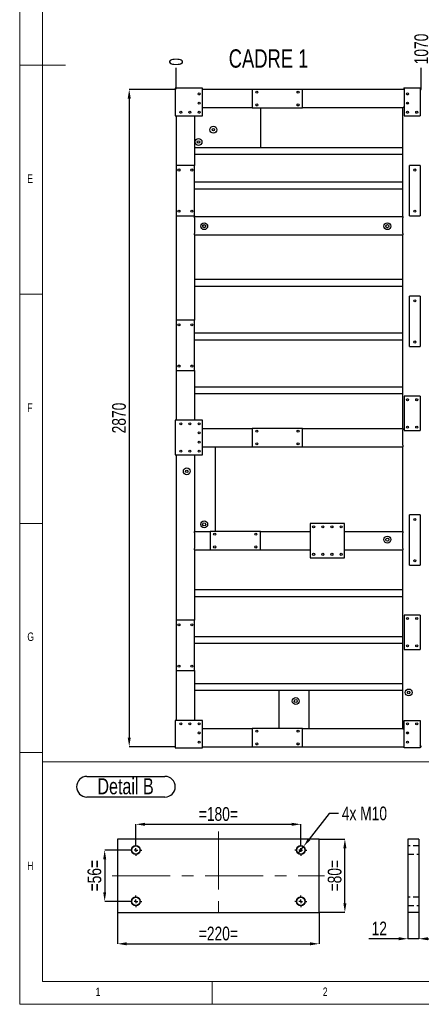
# Model space of a CAD drawing. Header units: millimetres. Extents: x 5 to 1226, y 5 to 415.
# Tile 1 of 61: x 5 to 93, y 5 to 220. Entities that reach past the tile are written whole.
import ezdxf

# ---------------------------------------------------------------- set-up
doc = ezdxf.new("R2010")
doc.units = ezdxf.units.MM
doc.header["$PDSIZE"] = -1
doc.linetypes.add('CENTERX2', pattern=[20.32, 12.7, -2.54, 2.54, -2.54])
doc.linetypes.add('HIDDEN', pattern=[1.905, 1.27, -0.635])
for name, color, linetype in [('COTES', 1, 'Continuous'), ('NOTES', 6, 'Continuous'), ('TRAIT-FINS', 9, 'Continuous'), ('TRAIT-MIXTES', 3, 'CENTERX2'), ('TRAIT-TIRET', 2, 'HIDDEN')]:
    doc.layers.add(name, color=color, linetype=linetype)
doc.layers.add('TRAIT-FORT', color=4, linetype='Continuous', lineweight=25)
doc.styles.add('SLDTEXTSTYLE0', font='TXT', dxfattribs={"width": 0.75})
doc.dimstyles.new('SLDDIMSTYLE2', dxfattribs={"dimtxt": 3, "dimasz": 2, "dimexe": 0, "dimexo": 0.0625, "dimgap": 0.75, "dimtad": 0, "dimtih": 1, "dimtoh": 1, "dimdec": 0, "dimlfac": 20, "dimrnd": 1e-09, "dimzin": 12, "dimdsep": 46, "dimtxsty": 'SLDTEXTSTYLE0', "dimsah": 1, "dimcen": 0.09, "dimadec": 0, "dimazin": 3, "dimtfac": 1, "dimtdec": 0, "dimtofl": 0, "dimtmove": 0, "dimatfit": 3, "dimfxl": 1, "dimfrac": 2, "dimtolj": 1, "dimtzin": 12, "dimarcsym": 0})
doc.dimstyles.new('SLDDIMSTYLE4', dxfattribs={"dimtxt": 3, "dimasz": 2, "dimexe": 0, "dimexo": 0.0625, "dimgap": 0.75, "dimtad": 0, "dimtih": 1, "dimtoh": 1, "dimdec": 0, "dimlfac": 5, "dimrnd": 1e-09, "dimzin": 12, "dimdsep": 46, "dimtxsty": 'SLDTEXTSTYLE0', "dimblk1": 'NONE', "dimsah": 1, "dimcen": 0, "dimadec": 0, "dimazin": 3, "dimtfac": 1, "dimtdec": 0, "dimtmove": 0, "dimatfit": 3, "dimldrblk": 'NONE', "dimfxl": 1, "dimfrac": 2, "dimtolj": 1, "dimtzin": 12, "dimarcsym": 0})
doc.dimstyles.new('SLDDIMSTYLE5', dxfattribs={"dimtxt": 3, "dimasz": 2, "dimexe": 0, "dimexo": 0.0625, "dimgap": 0.75, "dimtad": 1, "dimdec": 0, "dimlfac": 5, "dimrnd": 1e-09, "dimzin": 12, "dimdsep": 46, "dimtxsty": 'SLDTEXTSTYLE0', "dimsah": 1, "dimcen": 0.09, "dimadec": 0, "dimazin": 3, "dimtfac": 1, "dimtdec": 0, "dimtofl": 0, "dimtmove": 0, "dimatfit": 3, "dimfxl": 1, "dimfrac": 2, "dimtolj": 1, "dimtzin": 12, "dimarcsym": 0})
doc.dimstyles.new('SLDDIMSTYLE6', dxfattribs={"dimtxt": 3, "dimasz": 2, "dimexe": 0, "dimexo": 0.0625, "dimgap": 0.75, "dimtad": 1, "dimdec": 0, "dimlfac": 5, "dimrnd": 1e-09, "dimzin": 12, "dimdsep": 46, "dimtxsty": 'SLDTEXTSTYLE0', "dimsah": 1, "dimcen": 0.09, "dimadec": 0, "dimazin": 3, "dimtfac": 1, "dimtdec": 0, "dimtmove": 0, "dimatfit": 0, "dimfxl": 1, "dimfrac": 2, "dimtolj": 1, "dimtzin": 12, "dimarcsym": 0})
doc.dimstyles.new('SLDDIMSTYLE8', dxfattribs={"dimtxt": 3, "dimasz": 0.333333, "dimexe": 0, "dimexo": 0.0625, "dimgap": 0.75, "dimtad": 0, "dimtih": 1, "dimtoh": 1, "dimdec": 0, "dimlfac": 20, "dimrnd": 1e-09, "dimdsep": 46, "dimtxsty": 'SLDTEXTSTYLE0', "dimblk1": 'ORIGIN', "dimblk2": 'ORIGIN', "dimsah": 1, "dimcen": 0.09, "dimadec": 0, "dimazin": 2, "dimtfac": 1, "dimtdec": 0, "dimtofl": 0, "dimtmove": 0, "dimatfit": 3, "dimldrblk": 'ORIGIN', "dimfxl": 1, "dimfrac": 2, "dimtolj": 1, "dimtzin": 12, "dimarcsym": 0})
doc.dimstyles.new('SLDDIMSTYLE9', dxfattribs={"dimtxt": 3, "dimasz": 2, "dimexe": 0, "dimexo": 0.0625, "dimgap": 0.75, "dimtad": 1, "dimdec": 0, "dimlfac": 20, "dimrnd": 1e-09, "dimzin": 12, "dimdsep": 46, "dimtxsty": 'SLDTEXTSTYLE0', "dimsah": 1, "dimcen": 0.09, "dimadec": 0, "dimazin": 3, "dimtfac": 1, "dimtdec": 0, "dimtofl": 0, "dimtmove": 0, "dimatfit": 3, "dimfxl": 1, "dimfrac": 2, "dimtolj": 1, "dimtzin": 12, "dimarcsym": 0})

# ---------------------------------------------------------------- blocks, each defined once
blk = doc.blocks.new('_D_99')
at = {"layer": 'COTES', "color": 0, "lineweight": -2, "transparency": 16777216}
blk.add_line((39.16, 204.8), (39.16, 209.44), dxfattribs=at)
at = {"layer": 'Defpoints', "color": 0, "transparency": 16777216}
for p in [(39.16, 209.44), (39.16, 204.74), (39.16, 204.74)]:
    blk.add_point(p, dxfattribs=at)
at = {"layer": 'COTES', "color": 0, "transparency": 16777216, "insert": (39.16, 210.75), "char_height": 3, "attachment_point": 5, "rotation": 90, "style": 'SLDTEXTSTYLE0'}
blk.add_mtext('\\A1;0', dxfattribs=at)
blk = doc.blocks.new('_ORIGIN')
at = {"color": 0, "linetype": 'ByBlock', "lineweight": -2}
blk.add_line((0, 0), (-1, 0), dxfattribs=at)
blk.add_circle((0, 0), 0.5, dxfattribs=at)
blk = doc.blocks.new('_D_100')
at = {"layer": 'COTES', "color": 0, "lineweight": -2, "transparency": 16777216}
blk.add_line((92.66, 204.8), (92.66, 209.44), dxfattribs=at)
at = {"layer": 'Defpoints', "color": 0, "transparency": 16777216}
for p in [(92.66, 209.44), (39.16, 204.74), (92.66, 204.74)]:
    blk.add_point(p, dxfattribs=at)
at = {"layer": 'COTES', "color": 0, "transparency": 16777216, "insert": (92.66, 213.56), "char_height": 3, "attachment_point": 5, "rotation": 90, "style": 'SLDTEXTSTYLE0'}
blk.add_mtext('\\A1;1070', dxfattribs=at)
blk = doc.blocks.new('_D_101')
at = {"layer": 'COTES', "color": 0, "lineweight": -2, "transparency": 16777216}
blk.add_line((144.16, 204.8), (144.16, 209.44), dxfattribs=at)
at = {"layer": 'Defpoints', "color": 0, "transparency": 16777216}
for p in [(144.16, 209.44), (39.16, 204.74), (144.16, 204.74)]:
    blk.add_point(p, dxfattribs=at)
at = {"layer": 'COTES', "color": 0, "transparency": 16777216, "insert": (144.16, 213.56), "char_height": 3, "attachment_point": 5, "rotation": 90, "style": 'SLDTEXTSTYLE0'}
blk.add_mtext('\\A1;2100', dxfattribs=at)
blk = doc.blocks.new('_D_102')
at = {"layer": 'COTES', "color": 0, "lineweight": -2, "transparency": 16777216}
blk.add_line((196.41, 204.8), (196.41, 209.44), dxfattribs=at)
at = {"layer": 'Defpoints', "color": 0, "transparency": 16777216}
for p in [(196.41, 209.44), (39.16, 204.74), (196.41, 204.74)]:
    blk.add_point(p, dxfattribs=at)
at = {"layer": 'COTES', "color": 0, "transparency": 16777216, "insert": (196.41, 213.94), "char_height": 3, "attachment_point": 5, "rotation": 90, "style": 'SLDTEXTSTYLE0'}
blk.add_mtext('\\A1;3145', dxfattribs=at)
blk = doc.blocks.new('_D_103')
at = {"layer": 'COTES', "color": 0, "lineweight": -2, "transparency": 16777216}
blk.add_line((257.66, 204.8), (257.66, 209.44), dxfattribs=at)
at = {"layer": 'Defpoints', "color": 0, "transparency": 16777216}
for p in [(257.66, 209.44), (39.16, 204.74), (257.66, 204.74)]:
    blk.add_point(p, dxfattribs=at)
at = {"layer": 'COTES', "color": 0, "transparency": 16777216, "insert": (257.66, 214.12), "char_height": 3, "attachment_point": 5, "rotation": 90, "style": 'SLDTEXTSTYLE0'}
blk.add_mtext('\\A1;4370', dxfattribs=at)
blk = doc.blocks.new('_D_104')
at = {"layer": 'COTES', "color": 0, "lineweight": -2, "transparency": 16777216}
blk.add_line((312.16, 204.8), (312.16, 209.44), dxfattribs=at)
at = {"layer": 'Defpoints', "color": 0, "transparency": 16777216}
for p in [(312.16, 209.44), (39.16, 204.74), (312.16, 204.74)]:
    blk.add_point(p, dxfattribs=at)
at = {"layer": 'COTES', "color": 0, "transparency": 16777216, "insert": (312.16, 214.12), "char_height": 3, "attachment_point": 5, "rotation": 90, "style": 'SLDTEXTSTYLE0'}
blk.add_mtext('\\A1;5460', dxfattribs=at)
blk = doc.blocks.new('_D_105')
at = {"layer": 'COTES', "color": 0, "lineweight": -2, "transparency": 16777216}
blk.add_line((366.16, 204.8), (366.16, 209.44), dxfattribs=at)
at = {"layer": 'Defpoints', "color": 0, "transparency": 16777216}
for p in [(366.16, 209.44), (39.16, 204.74), (366.16, 204.74)]:
    blk.add_point(p, dxfattribs=at)
at = {"layer": 'COTES', "color": 0, "transparency": 16777216, "insert": (366.16, 214.12), "char_height": 3, "attachment_point": 5, "rotation": 90, "style": 'SLDTEXTSTYLE0'}
blk.add_mtext('\\A1;6540', dxfattribs=at)
blk = doc.blocks.new('_D_106')
at = {"layer": 'COTES', "color": 0, "lineweight": -2, "transparency": 16777216}
for p, q in [((39.1, 204.74), (28.91, 204.74)), ((28.91, 202.74), (28.91, 63.24)), ((39.1, 61.24), (28.91, 61.24))]:
    blk.add_line(p, q, dxfattribs=at)
at = {"layer": 'COTES', "color": 0, "transparency": 16777216}
for points in [[(28.57, 202.74), (29.24, 202.74), (28.91, 204.74)], [(28.57, 63.24), (29.24, 63.24), (28.91, 61.24)]]:
    blk.add_solid(points, dxfattribs=at)
at = {"layer": 'Defpoints', "color": 0, "transparency": 16777216}
for p in [(39.16, 204.74), (28.91, 61.24), (39.16, 61.24)]:
    blk.add_point(p, dxfattribs=at)
at = {"layer": 'COTES', "color": 0, "transparency": 16777216, "insert": (25.16, 132.99), "char_height": 3, "attachment_point": 2, "rotation": 90, "style": 'SLDTEXTSTYLE0'}
blk.add_mtext('\\A1;2870', dxfattribs=at)
blk = doc.blocks.new('_D_116')
at = {"layer": 'COTES', "color": 0, "lineweight": -2, "transparency": 16777216}
for p, q in [((72.56, 46.68), (68.2, 41.05)), ((74.56, 46.68), (72.56, 46.68)), ((65.75, 37.89), (66.97, 39.47))]:
    blk.add_line(p, q, dxfattribs=at)
at = {"layer": 'COTES', "color": 0, "transparency": 16777216}
blk.add_solid([(67.93, 41.25), (68.46, 40.85), (66.97, 39.47)], dxfattribs=at)
at = {"layer": 'Defpoints', "color": 0, "transparency": 16777216}
for p in [(66.97, 39.47), (65.75, 37.89)]:
    blk.add_point(p, dxfattribs=at)
at = {"layer": 'COTES', "color": 0, "transparency": 16777216, "insert": (75.31, 48.18), "char_height": 3, "attachment_point": 1, "style": 'SLDTEXTSTYLE0'}
blk.add_mtext('\\A1;4x M10', dxfattribs=at)
blk = doc.blocks.new('_NONE')
blk = doc.blocks.new('_D_117')
at = {"layer": 'COTES', "color": 0, "lineweight": -2, "transparency": 16777216}
for p, q in [((30.36, 40.04), (30.36, 44.3)), ((32.36, 44.3), (64.36, 44.3)), ((66.36, 40.04), (66.36, 44.3))]:
    blk.add_line(p, q, dxfattribs=at)
at = {"layer": 'COTES', "color": 0, "transparency": 16777216}
for points in [[(32.36, 44.63), (32.36, 43.96), (30.36, 44.3)], [(64.36, 44.63), (64.36, 43.96), (66.36, 44.3)]]:
    blk.add_solid(points, dxfattribs=at)
at = {"layer": 'Defpoints', "color": 0, "transparency": 16777216}
for p in [(66.36, 44.3), (30.36, 39.98), (66.36, 39.98)]:
    blk.add_point(p, dxfattribs=at)
at = {"layer": 'COTES', "color": 0, "transparency": 16777216, "insert": (48.36, 48.05), "char_height": 3, "attachment_point": 2, "style": 'SLDTEXTSTYLE0'}
blk.add_mtext('\\A1;=180=', dxfattribs=at)
blk = doc.blocks.new('_D_118')
at = {"layer": 'COTES', "color": 0, "lineweight": -2, "transparency": 16777216}
for p, q in [((29, 38.68), (23.55, 38.68)), ((23.55, 36.68), (23.55, 29.48)), ((29, 27.48), (23.55, 27.48))]:
    blk.add_line(p, q, dxfattribs=at)
at = {"layer": 'COTES', "color": 0, "transparency": 16777216}
for points in [[(23.22, 36.68), (23.88, 36.68), (23.55, 38.68)], [(23.22, 29.48), (23.88, 29.48), (23.55, 27.48)]]:
    blk.add_solid(points, dxfattribs=at)
at = {"layer": 'Defpoints', "color": 0, "transparency": 16777216}
for p in [(29.06, 38.68), (23.55, 27.48), (29.06, 27.48)]:
    blk.add_point(p, dxfattribs=at)
at = {"layer": 'COTES', "color": 0, "transparency": 16777216, "insert": (19.8, 33.08), "char_height": 3, "attachment_point": 2, "rotation": 90, "style": 'SLDTEXTSTYLE0'}
blk.add_mtext('\\A1;=56=', dxfattribs=at)
blk = doc.blocks.new('_D_119')
at = {"layer": 'COTES', "color": 0, "lineweight": -2, "transparency": 16777216}
for p, q in [((70.42, 41.08), (75.98, 41.08)), ((75.98, 27.08), (75.98, 39.08)), ((70.42, 25.08), (75.98, 25.08))]:
    blk.add_line(p, q, dxfattribs=at)
at = {"layer": 'COTES', "color": 0, "transparency": 16777216}
for points in [[(75.64, 39.08), (76.31, 39.08), (75.98, 41.08)], [(75.64, 27.08), (76.31, 27.08), (75.98, 25.08)]]:
    blk.add_solid(points, dxfattribs=at)
at = {"layer": 'Defpoints', "color": 0, "transparency": 16777216}
for p in [(70.36, 41.08), (75.98, 41.08), (70.36, 25.08)]:
    blk.add_point(p, dxfattribs=at)
at = {"layer": 'COTES', "color": 0, "transparency": 16777216, "insert": (72.23, 33.08), "char_height": 3, "attachment_point": 2, "rotation": 90, "style": 'SLDTEXTSTYLE0'}
blk.add_mtext('\\A1;=80=', dxfattribs=at)
blk = doc.blocks.new('_D_120')
at = {"layer": 'COTES', "color": 0, "lineweight": -2, "transparency": 16777216}
for p, q in [((26.36, 25.02), (26.36, 18.21)), ((70.36, 25.02), (70.36, 18.21)), ((28.36, 18.21), (68.36, 18.21))]:
    blk.add_line(p, q, dxfattribs=at)
at = {"layer": 'COTES', "color": 0, "transparency": 16777216}
for points in [[(28.36, 18.54), (28.36, 17.87), (26.36, 18.21)], [(68.36, 18.54), (68.36, 17.87), (70.36, 18.21)]]:
    blk.add_solid(points, dxfattribs=at)
at = {"layer": 'Defpoints', "color": 0, "transparency": 16777216}
for p in [(26.36, 25.08), (70.36, 25.08), (70.36, 18.21)]:
    blk.add_point(p, dxfattribs=at)
at = {"layer": 'COTES', "color": 0, "transparency": 16777216, "insert": (48.36, 21.96), "char_height": 3, "attachment_point": 2, "style": 'SLDTEXTSTYLE0'}
blk.add_mtext('\\A1;=220=', dxfattribs=at)
blk = doc.blocks.new('SW_NOTE_34')
at = {"layer": 'NOTES', "color": 0}
for p, q in [((-0.12, 4.9), (16.9, 4.9)), ((16.9, 0.41), (-0.12, 0.41))]:
    blk.add_line(p, q, dxfattribs=at)
for centre, start, end in [((-0.12, 2.65), 90, 270), ((16.9, 2.65), 270, 90)]:
    blk.add_arc(centre, 2.25, start, end, dxfattribs=at)
at = {"layer": 'NOTES', "color": 0, "insert": (8.31, 4.51), "char_height": 3.5, "attachment_point": 2, "style": 'SLDTEXTSTYLE0'}
blk.add_mtext('Detail B', dxfattribs=at)
blk = doc.blocks.new('SW_CENTERMARKSYMBOL_73')
at = {"layer": 'TRAIT-MIXTES', "color": 0}
for p, q in [((-0.8, 0), (-1.3, 0)), ((0, 0), (-0.4, 0)), ((0, 0.8), (0, 1.3)), ((0, 0), (0, 0.4)), ((0, 0), (0, -0.4)), ((0, 0), (0.4, 0)), ((0.8, 0), (1.3, 0)), ((0, -0.8), (0, -1.3))]:
    blk.add_line(p, q, dxfattribs=at)
blk = doc.blocks.new('SW_CENTERMARKSYMBOL_74')
at = {"layer": 'TRAIT-MIXTES', "color": 0}
for p, q in [((-0.8, 0), (-1.3, 0)), ((0, 0), (-0.4, 0)), ((0, 0.8), (0, 1.3)), ((0, 0), (0, 0.4)), ((0, 0), (0, -0.4)), ((0, 0), (0.4, 0)), ((0.8, 0), (1.3, 0)), ((0, -0.8), (0, -1.3))]:
    blk.add_line(p, q, dxfattribs=at)
blk = doc.blocks.new('SW_CENTERMARKSYMBOL_75')
at = {"layer": 'TRAIT-MIXTES', "color": 0}
for p, q in [((-0.8, 0), (-1.3, 0)), ((0, 0), (-0.4, 0)), ((0, 0.8), (0, 1.3)), ((0, 0), (0, 0.4)), ((0, 0), (0, -0.4)), ((0, 0), (0.4, 0)), ((0.8, 0), (1.3, 0)), ((0, -0.8), (0, -1.3))]:
    blk.add_line(p, q, dxfattribs=at)
blk = doc.blocks.new('SW_CENTERMARKSYMBOL_76')
at = {"layer": 'TRAIT-MIXTES', "color": 0}
for p, q in [((-0.8, 0), (-1.3, 0)), ((0, 0), (-0.4, 0)), ((0, 0.8), (0, 1.3)), ((0, 0), (0, 0.4)), ((0, 0), (0, -0.4)), ((0, 0), (0.4, 0)), ((0.8, 0), (1.3, 0)), ((0, -0.8), (0, -1.3))]:
    blk.add_line(p, q, dxfattribs=at)
blk = doc.blocks.new('_D_121')
at = {"layer": 'COTES', "color": 0, "lineweight": -2, "transparency": 16777216}
for p, q in [((89.74, 25.02), (89.74, 19.31)), ((92.14, 25.02), (92.14, 19.31)), ((87.74, 19.31), (81.24, 19.31)), ((92.14, 19.31), (89.74, 19.31)), ((94.14, 19.31), (96.14, 19.31))]:
    blk.add_line(p, q, dxfattribs=at)
at = {"layer": 'COTES', "color": 0, "transparency": 16777216}
for points in [[(87.74, 19.65), (87.74, 18.98), (89.74, 19.31)], [(94.14, 19.65), (94.14, 18.98), (92.14, 19.31)]]:
    blk.add_solid(points, dxfattribs=at)
at = {"layer": 'Defpoints', "color": 0, "transparency": 16777216}
for p in [(89.74, 25.08), (92.14, 25.08), (89.74, 19.31)]:
    blk.add_point(p, dxfattribs=at)
at = {"layer": 'COTES', "color": 0, "transparency": 16777216, "insert": (83.49, 23.06), "char_height": 3, "attachment_point": 2, "style": 'SLDTEXTSTYLE0'}
blk.add_mtext('\\A1;12', dxfattribs=at)

msp = doc.modelspace()

# ---------------------------------------------------------------- linework, layer by layer
at = {"lineweight": 18}
for p, q in [((5, 415), (5, 5)), ((10, 410), (10, 10)), ((5, 210), (15, 210)), ((10, 160), (5, 160)), ((5, 110), (10, 110)), ((10, 60), (5, 60)), ((10, 57.95), (10, 10)), ((10, 57.95), (256.3179, 57.95)), ((10, 10), (100.5161, 10)), ((10, 10), (584, 10)), ((47, 5), (47, 10)), ((5, 5), (589, 5))]:
    msp.add_line(p, q, dxfattribs=at)
at = {"layer": 'TRAIT-FINS'}
for centre in [(47.2728, 195.9373), (44.0344, 193.2704), (45.2652, 174.8689), (85.2622, 174.8689), (41.4705, 121.3722), (45.2652, 109.7836), (85.2622, 106.4485), (89.9172, 73.0751), (65.2572, 71.2079)]:
    msp.add_circle(centre, 0.75, dxfattribs=at)
at = {"layer": 'TRAIT-FINS', "lineweight": 18}
for centre in [(30.3584, 38.6787), (66.3584, 38.6787), (30.3584, 27.4787), (66.3584, 27.4787)]:
    msp.add_circle(centre, 1, dxfattribs=at)
at = {"layer": 'TRAIT-FORT', "lineweight": 25}
for p, q in [((44.9082, 204.9883), (38.9082, 204.9883)), ((38.9082, 204.9883), (38.9082, 198.9883)), ((44.9082, 198.9883), (44.9082, 204.9883)), ((55.7582, 204.7383), (44.9082, 204.7383)), ((55.7582, 204.7383), (55.7582, 200.7383)), ((66.7582, 204.7383), (55.7582, 204.7383)), ((88.9082, 204.7383), (66.7582, 204.7383)), ((66.7582, 200.7383), (66.7582, 204.7383)), ((88.9082, 204.9883), (88.9082, 198.9883)), ((92.4082, 204.9883), (88.9082, 204.9883)), ((92.4082, 204.9883), (92.4082, 198.9883)), ((92.4082, 204.4883), (92.6582, 204.7383)), ((92.6582, 204.7383), (92.4082, 204.4883)), ((92.6582, 204.7383), (92.4082, 204.7383)), ((55.7582, 200.7383), (44.9082, 200.7383)), ((55.7582, 200.7383), (66.7582, 200.7383)), ((57.6582, 191.9883), (57.6582, 200.7383)), ((88.6582, 200.7383), (66.7582, 200.7383)), ((88.6582, 200.7383), (88.9082, 200.9883)), ((88.9082, 200.9883), (88.6582, 200.7383)), ((88.6582, 176.9883), (88.6582, 200.7383)), ((89.4991, 201.5792), (89.8173, 201.8974)), ((38.9082, 198.9883), (44.9082, 198.9883)), ((39.1582, 198.9883), (39.1582, 188.1383)), ((43.1582, 198.9883), (43.1582, 188.1383)), ((88.9082, 198.9883), (92.4082, 198.9883)), ((88.6582, 191.9883), (43.1582, 191.9883)), ((88.6582, 190.4883), (43.1582, 190.4883)), ((39.1582, 188.1383), (39.1582, 177.1383)), ((43.1582, 188.1383), (39.1582, 188.1383)), ((43.1582, 177.1383), (43.1582, 188.1383)), ((90.1082, 177.1383), (90.1082, 188.1383)), ((92.4082, 188.1383), (90.1082, 188.1383)), ((92.4082, 188.1383), (92.4082, 177.1383)), ((88.6582, 184.4883), (43.1582, 184.4883)), ((88.6582, 182.9883), (43.1582, 182.9883)), ((39.1582, 177.1383), (39.1582, 154.3383)), ((39.1582, 177.1383), (43.1582, 177.1383)), ((43.1582, 177.1383), (43.1582, 176.9883)), ((43.1582, 176.6883), (43.1582, 176.9883)), ((43.1582, 176.9883), (88.6582, 176.9883)), ((43.1582, 176.6883), (43.1582, 173.2883)), ((88.6582, 176.9883), (88.6582, 176.6883)), ((88.6582, 173.2883), (88.6582, 176.6883)), ((90.1082, 177.1383), (92.4082, 177.1383)), ((43.1582, 172.9883), (43.1582, 173.2883)), ((43.1582, 172.9883), (43.1582, 154.3383)), ((43.1582, 172.9883), (88.6582, 172.9883)), ((88.6582, 173.2883), (88.6582, 172.9883)), ((88.6582, 130.7383), (88.6582, 172.9883)), ((88.6582, 163.2383), (43.1582, 163.2383)), ((88.6582, 161.7383), (43.1582, 161.7383)), ((90.1082, 148.5883), (90.1082, 159.5883)), ((92.4082, 159.5883), (90.1082, 159.5883)), ((92.4082, 159.5883), (92.4082, 148.5883)), ((39.1582, 154.3383), (39.1582, 143.3383)), ((43.1582, 154.3383), (39.1582, 154.3383)), ((43.1582, 143.3383), (43.1582, 154.3383)), ((88.6582, 151.4883), (43.1582, 151.4883)), ((88.6582, 149.9883), (43.1582, 149.9883)), ((90.1082, 148.5883), (92.4082, 148.5883)), ((39.1582, 143.3383), (39.1582, 132.4883)), ((39.1582, 143.3383), (43.1582, 143.3383)), ((43.1582, 143.3383), (43.1582, 132.4883)), ((88.6582, 139.7383), (43.1582, 139.7383)), ((88.6582, 138.2383), (43.1582, 138.2383)), ((92.4082, 137.7383), (88.9082, 137.7383)), ((88.9082, 137.7383), (88.9082, 130.2383)), ((92.4082, 137.7383), (92.4082, 130.2383)), ((38.9082, 132.4883), (38.9082, 124.9883)), ((44.9082, 132.4883), (38.9082, 132.4883)), ((44.9082, 124.9883), (44.9082, 132.4883)), ((44.9082, 130.7383), (55.7582, 130.7383)), ((66.7582, 130.7383), (55.7582, 130.7383)), ((55.7582, 130.7383), (55.7582, 126.7383)), ((66.7582, 130.7383), (88.6582, 130.7383)), ((66.7582, 126.7383), (66.7582, 130.7383)), ((88.6582, 130.7383), (88.6582, 130.4383)), ((88.6582, 127.0383), (88.6582, 130.4383)), ((88.9082, 130.2383), (92.4082, 130.2383)), ((88.6582, 127.0383), (88.6582, 126.7383)), ((38.9082, 124.9883), (44.9082, 124.9883)), ((39.1582, 124.9883), (39.1582, 88.8383)), ((43.1582, 124.9883), (43.1582, 108.2383)), ((44.9082, 126.7383), (55.7582, 126.7383)), ((47.6582, 126.7383), (47.6582, 108.2383)), ((55.7582, 126.7383), (66.7582, 126.7383)), ((66.7582, 126.7383), (88.6582, 126.7383)), ((88.6582, 108.2383), (88.6582, 126.7383)), ((92.4082, 111.8383), (90.1082, 111.8383)), ((90.1082, 100.8383), (90.1082, 111.8383)), ((92.4082, 111.8383), (92.4082, 100.8383)), ((68.4082, 109.9883), (68.4082, 102.4883)), ((75.9082, 109.9883), (68.4082, 109.9883)), ((75.9082, 102.4883), (75.9082, 109.9883)), ((43.1582, 108.2383), (46.5582, 108.2383)), ((43.1582, 107.9383), (43.1582, 108.2383)), ((43.1582, 107.9383), (43.1582, 104.5383)), ((46.5582, 108.2383), (46.5582, 104.2383)), ((57.5582, 108.2383), (46.5582, 108.2383)), ((57.5582, 108.2383), (68.4082, 108.2383)), ((57.5582, 104.2383), (57.5582, 108.2383)), ((75.9082, 108.2383), (88.6582, 108.2383)), ((88.6582, 108.2383), (88.6582, 107.9383)), ((88.6582, 104.5383), (88.6582, 107.9383)), ((43.1582, 104.2383), (43.1582, 104.5383)), ((43.1582, 104.2383), (43.1582, 88.8383)), ((43.1582, 104.2383), (46.5582, 104.2383)), ((46.5582, 104.2383), (57.5582, 104.2383)), ((57.5582, 104.2383), (68.4082, 104.2383)), ((75.9082, 104.2383), (88.6582, 104.2383)), ((88.6582, 104.5383), (88.6582, 104.2383)), ((88.6582, 65.2383), (88.6582, 104.2383)), ((68.4082, 102.4883), (75.9082, 102.4883)), ((90.1082, 100.8383), (92.4082, 100.8383)), ((88.6582, 95.4883), (43.1582, 95.4883)), ((88.6582, 93.9883), (43.1582, 93.9883)), ((39.1582, 88.8383), (39.1582, 77.8383)), ((43.1582, 88.8383), (39.1582, 88.8383)), ((43.1582, 77.8383), (43.1582, 88.8383)), ((88.9082, 89.9883), (88.9082, 82.4883)), ((92.4082, 89.9883), (88.9082, 89.9883)), ((92.4082, 89.9883), (92.4082, 82.4883)), ((88.6582, 85.2383), (43.1582, 85.2383)), ((88.6582, 83.7383), (43.1582, 83.7383)), ((88.9082, 82.4883), (92.4082, 82.4883)), ((39.1582, 77.8383), (39.1582, 66.9883)), ((39.1582, 77.8383), (43.1582, 77.8383)), ((43.1582, 77.8383), (43.1582, 66.9883)), ((88.6582, 74.9883), (43.1582, 74.9883)), ((88.6582, 73.4883), (43.1582, 73.4883)), ((61.6582, 65.2383), (61.6582, 73.4883)), ((68.1582, 65.2383), (68.1582, 73.4883)), ((44.9082, 66.9883), (38.9082, 66.9883)), ((38.9082, 66.9883), (38.9082, 60.9883)), ((44.9082, 60.9883), (44.9082, 66.9883)), ((88.9082, 66.9883), (92.4082, 66.9883)), ((88.9082, 60.9883), (88.9082, 66.9883)), ((92.4082, 66.9883), (92.4082, 60.9883)), ((44.9082, 65.2383), (55.7582, 65.2383)), ((55.7582, 65.2383), (55.7582, 61.2383)), ((66.7582, 65.2383), (55.7582, 65.2383)), ((66.7582, 65.2383), (88.6582, 65.2383)), ((66.7582, 61.2383), (66.7582, 65.2383)), ((88.9082, 64.9883), (88.6582, 65.2383)), ((88.6582, 65.2383), (88.9082, 64.9883)), ((89.8173, 64.0792), (89.4991, 64.3974)), ((38.9082, 60.9883), (44.9082, 60.9883)), ((44.9082, 61.2383), (55.7582, 61.2383)), ((55.7582, 61.2383), (66.7582, 61.2383)), ((66.7582, 61.2383), (88.9082, 61.2383)), ((92.4082, 60.9883), (88.9082, 60.9883)), ((92.6582, 61.2383), (92.4082, 61.4883)), ((92.4082, 61.4883), (92.6582, 61.2383)), ((92.4082, 61.2383), (92.6582, 61.2383)), ((26.3584, 41.0787), (26.3584, 25.0787)), ((70.3584, 41.0787), (26.3584, 41.0787)), ((70.3584, 25.0787), (70.3584, 41.0787)), ((92.1446, 41.0787), (89.7446, 41.0787)), ((89.7446, 41.0787), (89.7446, 25.0787)), ((92.1446, 41.0787), (92.1446, 25.0787)), ((26.3584, 25.0787), (70.3584, 25.0787)), ((92.1446, 25.0787), (89.7446, 25.0787))]:
    msp.add_line(p, q, dxfattribs=at)
for centre, radius in [((56.7582, 204.1383), 0.225), ((65.7582, 204.1383), 0.225), ((44.1582, 203.7383), 0.225), ((89.6582, 203.7383), 0.225), ((40.1582, 199.7383), 0.225), ((42.1582, 199.7383), 0.225), ((44.1582, 201.7383), 0.225), ((44.1582, 199.7383), 0.225), ((56.7582, 201.3383), 0.225), ((65.7582, 201.3383), 0.225), ((89.6582, 201.7383), 0.225), ((89.6582, 199.7383), 0.225), ((91.6582, 199.7383), 0.225), ((47.2728, 195.9373), 0.75), ((47.2728, 195.9373), 0.2679), ((44.0344, 193.2704), 0.75), ((44.0344, 193.2704), 0.2679), ((39.7582, 187.1383), 0.225), ((42.5582, 187.1383), 0.225), ((91.2582, 187.1383), 0.225), ((39.7582, 178.1383), 0.225), ((42.5582, 178.1383), 0.225), ((91.2582, 178.1383), 0.225), ((45.2652, 174.8689), 0.75), ((45.2652, 174.8689), 0.3373), ((85.2622, 174.8689), 0.75), ((85.2622, 174.8689), 0.3373), ((91.2582, 158.5883), 0.225), ((39.7582, 153.3383), 0.225), ((42.5582, 153.3383), 0.225), ((91.2582, 149.5883), 0.225), ((39.7582, 144.3383), 0.225), ((42.5582, 144.3383), 0.225), ((89.6582, 136.9883), 0.225), ((91.6582, 136.9883), 0.225), ((40.1582, 131.7383), 0.225), ((42.1582, 131.7383), 0.225), ((44.1582, 131.7383), 0.225), ((89.6582, 130.9883), 0.225), ((91.6582, 130.9883), 0.225), ((44.1582, 129.7383), 0.225), ((56.7582, 130.1383), 0.225), ((65.7582, 130.1383), 0.225), ((44.1582, 127.7383), 0.225), ((56.7582, 127.3383), 0.225), ((65.7582, 127.3383), 0.225), ((40.1582, 125.7383), 0.225), ((42.1582, 125.7383), 0.225), ((44.1582, 125.7383), 0.225), ((41.4705, 121.3722), 0.75), ((41.4705, 121.3722), 0.2679), ((45.2652, 109.7836), 0.75), ((45.2652, 109.7836), 0.3373), ((91.2582, 110.8383), 0.225), ((47.5582, 107.6383), 0.225), ((56.5582, 107.6383), 0.225), ((69.1582, 109.2383), 0.225), ((71.1582, 109.2383), 0.225), ((73.1582, 109.2383), 0.225), ((75.1582, 109.2383), 0.225), ((85.2622, 106.4485), 0.75), ((85.2622, 106.4485), 0.3373), ((47.5582, 104.8383), 0.225), ((56.5582, 104.8383), 0.225), ((69.1582, 103.2383), 0.225), ((71.1582, 103.2383), 0.225), ((73.1582, 103.2383), 0.225), ((75.1582, 103.2383), 0.225), ((91.2582, 101.8383), 0.225), ((89.6582, 89.2383), 0.225), ((91.6582, 89.2383), 0.225), ((39.7582, 87.8383), 0.225), ((42.5582, 87.8383), 0.225), ((89.6582, 83.2383), 0.225), ((91.6582, 83.2383), 0.225), ((39.7582, 78.8383), 0.225), ((42.5582, 78.8383), 0.225), ((89.9172, 73.0751), 0.75), ((89.9172, 73.0751), 0.2679), ((65.2572, 71.2079), 0.75), ((65.2572, 71.2079), 0.3373), ((40.1582, 66.2383), 0.225), ((42.1582, 66.2383), 0.225), ((44.1582, 66.2383), 0.225), ((56.7582, 64.6383), 0.225), ((65.7582, 64.6383), 0.225), ((89.6582, 66.2383), 0.225), ((91.6582, 66.2383), 0.225), ((44.1582, 64.2383), 0.225), ((44.1582, 62.2383), 0.225), ((89.6582, 64.2383), 0.225), ((89.6582, 62.2383), 0.225), ((56.7582, 61.8383), 0.225), ((65.7582, 61.8383), 0.225), ((30.3584, 38.6787), 0.9), ((66.3584, 38.6787), 0.9), ((30.3584, 27.4787), 0.9), ((66.3584, 27.4787), 0.9)]:
    msp.add_circle(centre, radius, dxfattribs=at)
msp.add_point((88.9082, 204.9883), dxfattribs=at)
at = {"layer": 'TRAIT-MIXTES', "lineweight": 18}
for p, q in [((48.3584, 42.7502), (48.3584, 23.1156)), ((25.1556, 33.0787), (71.5339, 33.0787))]:
    msp.add_line(p, q, dxfattribs=at)
at = {"layer": 'TRAIT-TIRET'}
for p, q in [((92.1446, 39.5787), (89.7446, 39.5787)), ((89.7446, 37.7787), (92.1446, 37.7787)), ((92.1446, 28.3787), (89.7446, 28.3787)), ((89.7446, 26.5787), (92.1446, 26.5787))]:
    msp.add_line(p, q, dxfattribs=at)

# ---------------------------------------------------------------- block references
at = {"layer": 'NOTES'}
msp.add_blockref('SW_NOTE_34', (19.7995, 49.8441), dxfattribs=at)
at = {"layer": 'TRAIT-MIXTES'}
for name, p in [('SW_CENTERMARKSYMBOL_75', (30.3584, 38.6787)), ('SW_CENTERMARKSYMBOL_73', (66.3584, 38.6787)), ('SW_CENTERMARKSYMBOL_76', (30.3584, 27.4787)), ('SW_CENTERMARKSYMBOL_74', (66.3584, 27.4787))]:
    msp.add_blockref(name, p, dxfattribs=at)

# ---------------------------------------------------------------- texts
at = {"layer": 'NOTES', "attachment_point": 1, "style": 'SLDTEXTSTYLE0'}
for s, insert, char_height in [('CADRE 1', (50.6256, 213.4803), 4), ('E', (6.6667, 186.168), 1.8521), ('F', (6.6667, 136.168), 1.8521), ('G', (6.6667, 86.168), 1.8521), ('H', (6.6667, 36.168), 1.8521), ('1', (21.5833, 8.668), 1.8521), ('2', (71.1667, 8.668), 1.8521)]:
    msp.add_mtext(s, dxfattribs=dict(at, insert=insert, char_height=char_height))

# ---------------------------------------------------------------- dimensions: what is measured, and where the dimension line sits
at = {"layer": 'COTES'}
for feature_location, offset, origin, dimstyle, picture, middle in [((257.6582, 204.7383), (0, 4.6968), (39.1582, 204.7383), 'SLDDIMSTYLE2', '_D_103', (257.6582, 214.1226)), ((312.1582, 204.7383), (0, 4.6968), (39.1582, 204.7383), 'SLDDIMSTYLE2', '_D_104', (312.1582, 214.1226)), ((366.1582, 204.7383), (0, 4.6968), (39.1582, 204.7383), 'SLDDIMSTYLE2', '_D_105', (366.1582, 214.1226)), ((196.4082, 204.7383), (0, 4.6968), (39.1582, 204.7383), 'SLDDIMSTYLE2', '_D_102', (196.4082, 213.9351)), ((92.6582, 204.7383), (0, 4.6968), (39.1582, 204.7383), 'SLDDIMSTYLE2', '_D_100', (92.6582, 213.5601)), ((144.1582, 204.7383), (0, 4.6968), (39.1582, 204.7383), 'SLDDIMSTYLE2', '_D_101', (144.1582, 213.5601)), ((39.1582441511, 204.7383025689), (0, 4.696836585), (39.1582441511, 204.7383025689), 'SLDDIMSTYLE8', '_D_99', (39.1582441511, 210.747639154))]:
    dim = msp.add_ordinate_dim(feature_location=feature_location, offset=offset, dtype=1, origin=origin, dimstyle=dimstyle, dxfattribs=at)
    dim.commit()
    dim.dimension.update_dxf_attribs({"geometry": picture, "text_midpoint": middle})
dim = msp.add_linear_dim(base=(28.9082, 61.2383), p1=(39.1582, 204.7383), p2=(39.1582, 61.2383), angle=90, dimstyle='SLDDIMSTYLE9', dxfattribs=at)
dim.commit()
dim.dimension.update_dxf_attribs({"geometry": '_D_106', "text_midpoint": (28.9082, 132.9883), "dimtype": 160})
dim = msp.add_linear_dim(base=(66.3584, 44.2972), p1=(30.3584, 39.9787), p2=(66.3584, 39.9787), text='=<>=', dimstyle='SLDDIMSTYLE5', dxfattribs=at)
dim.commit()
dim.dimension.update_dxf_attribs({"geometry": '_D_117', "text_midpoint": (48.3584, 44.2972), "dimtype": 160})
dim = msp.add_diameter_dim_2p(p1=(65.746, 37.8881), p2=(66.9708, 39.4693), text='4x M<>', dimstyle='SLDDIMSTYLE4', override={"dimpost": '<>'}, dxfattribs=at)
dim.commit()
dim.dimension.update_dxf_attribs({"geometry": '_D_116', "text_midpoint": (81.1176, 46.6784), "dimtype": 163})
for base, p1, p2, angle, picture, middle in [((75.9771, 41.0787), (70.3584, 25.0787), (70.3584, 41.0787), 90, '_D_119', (75.9771, 33.0787)), ((23.5513, 27.4787), (29.0584, 38.6787), (29.0584, 27.4787), 90, '_D_118', (23.5513, 33.0787)), ((70.3584, 18.2069), (26.3584, 25.0787), (70.3584, 25.0787), 0, '_D_120', (48.3584, 18.2069))]:
    dim = msp.add_linear_dim(base=base, p1=p1, p2=p2, angle=angle, text='=<>=', dimstyle='SLDDIMSTYLE5', dxfattribs=at)
    dim.commit()
    dim.dimension.update_dxf_attribs({"geometry": picture, "text_midpoint": middle, "dimtype": 160})
dim = msp.add_linear_dim(base=(89.7446, 19.312), p1=(92.1446, 25.0787), p2=(89.7446, 25.0787), dimstyle='SLDDIMSTYLE6', dxfattribs=at)
dim.commit()
dim.dimension.update_dxf_attribs({"geometry": '_D_121', "text_midpoint": (83.4946, 19.312), "dimtype": 160})

doc.saveas('drawing.dxf')
